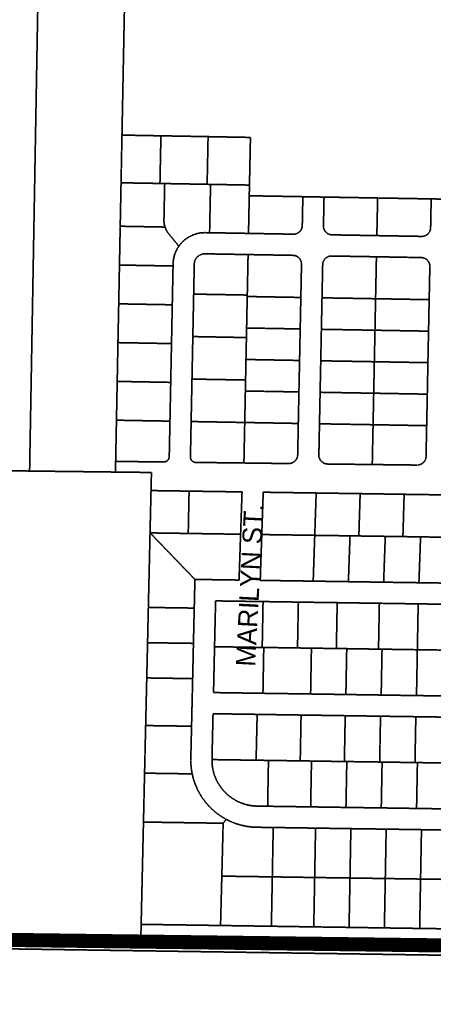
# Model space of a CAD drawing. Header units: feet. Extents: x 0 to 1411532, y 4 to 648360.
# Tile 9 of 69: x 1385879 to 1387050, y 443822 to 446613. Entities that reach past the tile are written whole.
import ezdxf
from ezdxf.enums import TextEntityAlignment as Align

# ---------------------------------------------------------------- set-up
doc = ezdxf.new("R2010")
doc.units = ezdxf.units.FT
doc.header["$MEASUREMENT"] = 0
doc.linetypes.add('DASHED2', pattern=[0.375, 0.25, -0.125])
doc.layers.add('MOT-PHASE 2', color=5, linetype='Continuous')
doc.layers.add('vanwert_121013_d_joined', color=247, linetype='DASHED2')
doc.styles.add('Slanted-Normal', font='font31.shx', dxfattribs={"height": 0.14})

msp = doc.modelspace()

# ---------------------------------------------------------------- linework, layer by layer
at = {"layer": 'MOT-PHASE 2', "color": 2, "const_width": 40}
msp.add_lwpolyline([(1384904, 444016.5), (1387276.3, 443986.3)], dxfattribs=at)
at = {"layer": 'vanwert_121013_d_joined'}
for points in [[(1385930.2, 446665.4), (1385907.3, 445363.8), (1385907.3, 445363.8), (1385906.8, 445333.8), (1385841.2, 445334.6), (1385841.7, 445364.6), (1385846, 445604.8), (1385850.7, 445874.7), (1385550.8, 445870), (1385370.8, 445867.1), (1384972.5, 445860.7), (1384964.7, 445860.6), (1384944.8, 445860.3), (1384945, 445869.8), (1384948, 446005.8), (1384948.8, 446040.8), (1384952.4, 446205.8), (1384953.4, 446250.5), (1384956, 446372.6), (1384958.4, 446479.3), (1384959.5, 446529.3), (1384960.6, 446579.3), (1384962.7, 446679.2)], [(1387104.2, 446104.2), (1387044.2, 446105.3), (1386892.5, 446107.9), (1386740.7, 446110.5), (1386680.7, 446111.6), (1386528.9, 446114.2), (1386529.5, 446144.5), (1386532.3, 446279.6), (1386412.3, 446281.8), (1386278.7, 446284.2), (1386278.7, 446284.2), (1386168.4, 446286.2), (1386175.7, 446661.9), (1386285.7, 446660.4), (1386460.9, 446657.3), (1386594.9, 446655), (1386956.1, 446644.3), (1387093.9, 446644.1)], [(1387116.7, 444315.5), (1387016.7, 444317), (1386916.7, 444318.5), (1386816.7, 444319.9), (1386716.7, 444321.4), (1386596.8, 444323.2), (1386550.6, 444323.8), (1386544.1, 444324), (1386537.6, 444324.5), (1386531.2, 444325.1), (1386524.8, 444326), (1386518.4, 444327.1), (1386512.1, 444328.4), (1386505.8, 444329.9), (1386499.6, 444331.6), (1386493.4, 444333.5), (1386487.3, 444335.7), (1386481.3, 444338), (1386475.3, 444340.6), (1386469.5, 444343.3), (1386463.7, 444346.3), (1386458.1, 444349.4), (1386452.6, 444352.7), (1386450.5, 444354.1), (1386447.2, 444356.2), (1386443.9, 444358.6), (1386442, 444359.9), (1386440.3, 444361.2), (1386436.8, 444363.7), (1386433.4, 444366.5), (1386431.8, 444367.8), (1386427, 444372), (1386422.2, 444376.3), (1386417.7, 444380.8), (1386416.3, 444382.3), (1386413.3, 444385.5), (1386410.2, 444388.9), (1386409, 444390.3), (1386404.9, 444395.2), (1386401, 444400.3), (1386397.2, 444405.5), (1386393.7, 444410.8), (1386390.3, 444416.3), (1386387.1, 444421.9), (1386384.1, 444427.5), (1386381.3, 444433.3), (1386378.6, 444439.2), (1386376.2, 444445.1), (1386374, 444451), (1386372.1, 444457), (1386370.3, 444463), (1386368.7, 444469.1), (1386367.3, 444475.2), (1386366.2, 444481.3), (1386365.2, 444487.4), (1386364.4, 444493.5), (1386363.9, 444499.7), (1386363.5, 444505.8), (1386363.4, 444512), (1386363.4, 444518.2), (1386364, 444545.3), (1386365.5, 444610.3), (1386366.3, 444645.3), (1386368.6, 444745.2), (1386370.8, 444845.2), (1386373.1, 444945.2), (1386375, 445026.5), (1386500, 445024.7), (1386504.4, 445154.6), (1386508.5, 445274.6), (1386358.5, 445276.8), (1386250.7, 445278.4), (1386251.2, 445299.7), (1386251.9, 445329.7), (1386150, 445330.9), (1386150.5, 445360.9), (1386287.1, 445359.7), (1386287.7, 445359.7), (1386288.2, 445359.7), (1386288.7, 445359.8), (1386289.2, 445359.8), (1386289.7, 445359.9), (1386290.2, 445360), (1386290.8, 445360.1), (1386291.3, 445360.2), (1386291.8, 445360.4), (1386292.3, 445360.5), (1386292.7, 445360.7), (1386293.2, 445360.9), (1386293.7, 445361.1), (1386294.2, 445361.4), (1386294.6, 445361.6), (1386295.1, 445361.9), (1386295.5, 445362.1), (1386295.9, 445362.4), (1386296.4, 445362.7), (1386296.8, 445363.1), (1386297.2, 445363.4), (1386297.5, 445363.7), (1386297.9, 445364.1), (1386298.3, 445364.5), (1386298.6, 445364.9), (1386299, 445365.3), (1386299.3, 445365.7), (1386299.6, 445366.1), (1386299.9, 445366.5), (1386300.1, 445367), (1386300.4, 445367.4), (1386300.6, 445367.9), (1386300.9, 445368.3), (1386301.1, 445368.8), (1386301.3, 445369.3), (1386301.5, 445369.8), (1386301.6, 445370.3), (1386301.8, 445370.8), (1386301.9, 445371.3), (1386302, 445371.8), (1386302.1, 445372.3), (1386302.2, 445372.8), (1386302.2, 445373.3), (1386302.3, 445373.9), (1386302.3, 445374.4), (1386304.3, 445475.2), (1386306.5, 445585.1), (1386308.7, 445695.1), (1386310.9, 445805.1), (1386313.1, 445915.1), (1386313.2, 445921.4), (1386313.3, 445924.6), (1386313.6, 445927.7), (1386313.9, 445930.8), (1386314.3, 445933.9), (1386314.9, 445937), (1386315.5, 445940.1), (1386316.3, 445943.1), (1386317.2, 445946.1), (1386318.2, 445949.1), (1386319.2, 445952), (1386320.4, 445954.9), (1386321.7, 445957.8), (1386323.1, 445960.6), (1386324.5, 445963.4), (1386326.1, 445966.1), (1386327.8, 445968.7), (1386329.5, 445971.3), (1386331.4, 445973.8), (1386333.3, 445976.3), (1386335.3, 445978.7), (1386337.4, 445981.1), (1386339.6, 445983.3), (1386341.9, 445985.5), (1386344.2, 445987.6), (1386346.6, 445989.6), (1386349.1, 445991.5), (1386351.6, 445993.4), (1386354.2, 445995.1), (1386356.9, 445996.8), (1386359.6, 445998.4), (1386362.4, 445999.8), (1386365.2, 446001.2), (1386368.1, 446002.5), (1386371, 446003.7), (1386373.9, 446004.7), (1386376.9, 446005.7), (1386379.9, 446006.6), (1386383, 446007.3), (1386386, 446008), (1386389.1, 446008.5), (1386392.2, 446009), (1386395.4, 446009.3), (1386398.5, 446009.5), (1386401.6, 446009.6), (1386404.8, 446009.6), (1386416.6, 446009.4), (1386526.8, 446007.5), (1386653.6, 446005.3), (1386654.5, 446005.3), (1386655.4, 446005.3), (1386656.3, 446005.4), (1386657.1, 446005.5), (1386658, 446005.6), (1386658.8, 446005.8), (1386659.7, 446005.9), (1386660.5, 446006.2), (1386661.4, 446006.4), (1386662.2, 446006.7), (1386663, 446007), (1386663.8, 446007.3), (1386664.6, 446007.6), (1386665.4, 446008), (1386666.2, 446008.4), (1386666.9, 446008.9), (1386667.7, 446009.3), (1386668.4, 446009.8), (1386669.1, 446010.3), (1386669.8, 446010.9), (1386670.5, 446011.4), (1386671.1, 446012), (1386671.7, 446012.6), (1386672.3, 446013.2), (1386672.9, 446013.9), (1386673.5, 446014.5), (1386674, 446015.2), (1386674.5, 446015.9), (1386675, 446016.7), (1386675.5, 446017.4), (1386675.9, 446018.1), (1386676.3, 446018.9), (1386676.7, 446019.7), (1386677.1, 446020.5), (1386677.4, 446021.3), (1386677.7, 446022.1), (1386678, 446022.9), (1386678.2, 446023.8), (1386678.4, 446024.6), (1386678.6, 446025.5), (1386678.8, 446026.3), (1386678.9, 446027.2), (1386679, 446028.1), (1386679, 446028.9), (1386679.1, 446029.8), (1386680.7, 446111.6), (1386740.7, 446110.5), (1386739.1, 446028.9), (1386739.1, 446028), (1386739.1, 446027.1), (1386739.1, 446026.3), (1386739.2, 446025.4), (1386739.4, 446024.5), (1386739.5, 446023.7), (1386739.7, 446022.8), (1386739.9, 446022), (1386740.1, 446021.1), (1386740.4, 446020.3), (1386740.7, 446019.5), (1386741, 446018.7), (1386741.4, 446017.9), (1386741.8, 446017.1), (1386742.2, 446016.3), (1386742.6, 446015.6), (1386743.1, 446014.8), (1386743.6, 446014.1), (1386744.1, 446013.4), (1386744.6, 446012.7), (1386745.2, 446012), (1386745.8, 446011.4), (1386746.4, 446010.7), (1386747, 446010.1), (1386747.6, 446009.5), (1386748.3, 446009), (1386749, 446008.4), (1386749.7, 446007.9), (1386750.4, 446007.4), (1386751.2, 446007), (1386751.9, 446006.5), (1386752.7, 446006.1), (1386753.5, 446005.7), (1386754.3, 446005.4), (1386755.1, 446005.1), (1386755.9, 446004.8), (1386756.7, 446004.5), (1386757.6, 446004.3), (1386758.4, 446004), (1386759.3, 446003.9), (1386760.1, 446003.7), (1386761, 446003.6), (1386761.9, 446003.5), (1386762.8, 446003.4), (1386763.6, 446003.4), (1386890.3, 446001.2), (1387017.2, 445999), (1387018, 445999), (1387018.9, 445999), (1387019.8, 445999.1), (1387020.6, 445999.2), (1387021.5, 445999.3), (1387022.4, 445999.5), (1387023.2, 445999.6), (1387024.1, 445999.8), (1387024.9, 446000.1), (1387025.7, 446000.4), (1387026.5, 446000.7), (1387027.4, 446001), (1387028.2, 446001.3), (1387028.9, 446001.7), (1387029.7, 446002.1), (1387030.5, 446002.6), (1387031.2, 446003), (1387031.9, 446003.5), (1387032.6, 446004), (1387033.3, 446004.6), (1387034, 446005.1), (1387034.6, 446005.7), (1387035.3, 446006.3), (1387035.9, 446006.9), (1387036.4, 446007.6), (1387037, 446008.2), (1387037.5, 446008.9), (1387038.1, 446009.6), (1387038.5, 446010.3), (1387039, 446011.1), (1387039.4, 446011.8), (1387039.9, 446012.6), (1387040.2, 446013.4), (1387040.6, 446014.2), (1387040.9, 446015), (1387041.2, 446015.8), (1387041.5, 446016.6), (1387041.7, 446017.5), (1387041.9, 446018.3), (1387042.1, 446019.2), (1387042.3, 446020), (1387042.4, 446020.9), (1387042.5, 446021.8), (1387042.6, 446022.6), (1387042.6, 446023.5), (1387044.2, 446105.3), (1387104.2, 446104.2)], [(1385841.2, 445334.6), (1385906.8, 445333.8), (1386150, 445330.9), (1386251.9, 445329.7), (1386251.9, 445329.7), (1386251.2, 445299.7), (1386250.7, 445278.4), (1386247.9, 445158.4), (1386243.1, 444947.1), (1386240.9, 444847.1), (1386238.6, 444747.2), (1386236.3, 444647.2), (1386235.5, 444612.2), (1386234, 444547.2), (1386232.4, 444477.2), (1386231.7, 444447.2), (1386229.3, 444338.6), (1386222.7, 444048.6), (1386222.1, 444023.6), (1386221.5, 443998.6), (1385230.6, 444012.1)], [(1387092.1, 445266), (1386967.6, 445267.8), (1386843, 445269.7), (1386718.5, 445271.5), (1386568.5, 445273.7), (1386564.4, 445153.7), (1386560, 445023.8), (1386710, 445021.6), (1386809.7, 445020.1), (1386909.5, 445018.6), (1387009.5, 445017.2), (1387109.5, 445015.7)], [(1387107.4, 444955.7), (1387007.4, 444957.2), (1386907.4, 444958.7), (1386897.4, 444958.8), (1386798, 444960.3), (1386778, 444960.6), (1386693, 444961.8), (1386668, 444962.2), (1386568, 444963.7), (1386558, 444963.8), (1386433.6, 444965.6), (1386430.6, 444835.7), (1386430.6, 444835.7), (1386427.7, 444705.7), (1386567.7, 444703.6), (1386702.7, 444701.7), (1386802.6, 444700.2), (1386902.6, 444698.7), (1387002.6, 444697.2), (1387102.6, 444695.8)], [(1387110.7, 444635.7), (1387000.7, 444637.3), (1386900.7, 444638.7), (1386800.7, 444640.2), (1386675.7, 444642), (1386551.3, 444643.9), (1386426.3, 444645.7), (1386423.4, 444516.8), (1386423.4, 444515.7), (1386423.4, 444511.2), (1386423.5, 444506.7), (1386423.9, 444502.1), (1386424.4, 444497.6), (1386425, 444493.1), (1386425.8, 444488.7), (1386426.8, 444484.2), (1386427.9, 444479.8), (1386429.1, 444475.5), (1386430.5, 444471.2), (1386432.1, 444466.9), (1386433.8, 444462.7), (1386435.7, 444458.6), (1386437.7, 444454.5), (1386439.8, 444450.5), (1386442.1, 444446.6), (1386444.5, 444442.7), (1386447.1, 444439), (1386447.9, 444437.8), (1386449.7, 444435.3), (1386452, 444432.4), (1386452.5, 444431.7), (1386455.5, 444428.3), (1386458.5, 444424.9), (1386461.7, 444421.6), (1386465, 444418.5), (1386466.3, 444417.3), (1386468.3, 444415.5), (1386470.3, 444413.8), (1386471.8, 444412.6), (1386475.4, 444409.8), (1386479.1, 444407.1), (1386480.5, 444406.2), (1386482.8, 444404.6), (1386484.5, 444403.6), (1386486.7, 444402.2), (1386490.6, 444399.9), (1386494.6, 444397.8), (1386498.7, 444395.9), (1386502.9, 444394), (1386507.1, 444392.3), (1386511.4, 444390.8), (1386515.7, 444389.4), (1386520, 444388.2), (1386524.5, 444387.1), (1386528.9, 444386.1), (1386533.4, 444385.4), (1386537.9, 444384.7), (1386542.4, 444384.3), (1386545.9, 444384), (1386546.9, 444384), (1386551.4, 444383.8), (1386581, 444383.4), (1386691, 444381.8), (1386702.8, 444381.6), (1386802.8, 444380.1), (1386902.8, 444378.7), (1387002.8, 444377.2), (1387102.8, 444375.7)], [(1387538.4, 443954.3), (1384903.5, 443993), (1384903.7, 443998.8), (1384904, 444016.5), (1385230.6, 444012.1), (1386221.5, 443998.6), (1386222.1, 444023.6), (1386222.7, 444048.6), (1386447.6, 444045.3), (1386591.6, 444043.2), (1386711.6, 444041.4), (1386811.6, 444040), (1386911.6, 444038.5), (1387011.6, 444037), (1387111.6, 444035.6)], [(1387493.4, 441332.1), (1386833.8, 441343.2), (1386834.3, 441368.2), (1386857.9, 442672), (1386692.9, 442674.8), (1386462, 442678.7), (1386206.6, 442683), (1384880.4, 442705.3), (1384903.5, 443993), (1387538.4, 443954.3)]]:
    msp.add_lwpolyline(points, dxfattribs=at)
for points in [[(1385907.3, 445363.8), (1385930.2, 446665.4), (1386175.7, 446661.9), (1386168.4, 446286.2), (1386165.8, 446151), (1386163.4, 446027.8), (1386161.3, 445917.8), (1386159.2, 445807.8), (1386157, 445697.8), (1386154.9, 445587.9), (1386152.8, 445477.9), (1386150.5, 445360.9), (1386150, 445330.9), (1385906.8, 445333.8), (1385907.3, 445363.8)], [(1386278.7, 446284.2), (1386276, 446149.1), (1386165.8, 446151), (1386168.4, 446286.2), (1386278.7, 446284.2)], [(1386412.3, 446281.8), (1386409.6, 446146.7), (1386289.4, 446148.8), (1386276, 446149.1), (1386278.7, 446284.2), (1386412.3, 446281.8)], [(1386529.5, 446144.5), (1386419.3, 446146.5), (1386409.6, 446146.7), (1386412.3, 446281.8), (1386532.3, 446279.6), (1386529.5, 446144.5)], [(1386290.3, 446025.5), (1386163.4, 446027.8), (1386165.8, 446151), (1386276, 446149.1), (1386289.4, 446148.8), (1386287.3, 446045.5), (1386287.3, 446043.5), (1386287.4, 446041.5), (1386287.5, 446039.4), (1386287.7, 446037.4), (1386288, 446035.4), (1386288.3, 446033.4), (1386288.3, 446033.2), (1386288.7, 446031.4), (1386289.1, 446029.5), (1386289.2, 446029.4), (1386289.7, 446027.4), (1386290.3, 446025.5)], [(1386329.5, 445971.3), (1386300.9, 446006.3), (1386299.6, 446007.9), (1386298.4, 446009.5), (1386297.3, 446011.2), (1386296.2, 446012.8), (1386295.2, 446014.6), (1386294.2, 446016.3), (1386293.3, 446018.1), (1386292.5, 446019.9), (1386291.7, 446021.8), (1386291, 446023.6), (1386290.3, 446025.5), (1386289.7, 446027.4), (1386289.2, 446029.4), (1386289.1, 446029.5), (1386288.7, 446031.4), (1386288.3, 446033.2), (1386288.3, 446033.4), (1386288, 446035.4), (1386287.7, 446037.4), (1386287.5, 446039.4), (1386287.4, 446041.5), (1386287.3, 446043.5), (1386287.3, 446045.5), (1386289.4, 446148.8), (1386409.6, 446146.7), (1386419.3, 446146.5), (1386416.6, 446009.4), (1386404.8, 446009.6), (1386401.6, 446009.6), (1386398.5, 446009.5), (1386395.4, 446009.3), (1386392.2, 446009), (1386389.1, 446008.5), (1386386, 446008), (1386383, 446007.3), (1386379.9, 446006.6), (1386376.9, 446005.7), (1386373.9, 446004.7), (1386371, 446003.7), (1386368.1, 446002.5), (1386365.2, 446001.2), (1386362.4, 445999.8), (1386359.6, 445998.4), (1386356.9, 445996.8), (1386354.2, 445995.1), (1386351.6, 445993.4), (1386349.1, 445991.5), (1386346.6, 445989.6), (1386344.2, 445987.6), (1386341.9, 445985.5), (1386339.6, 445983.3), (1386337.4, 445981.1), (1386335.3, 445978.7), (1386333.3, 445976.3), (1386331.4, 445973.8), (1386329.5, 445971.3)], [(1386416.6, 446009.4), (1386419.3, 446146.5), (1386529.5, 446144.5), (1386528.9, 446114.2), (1386526.8, 446007.5), (1386416.6, 446009.4)], [(1386528.9, 446114.2), (1386680.7, 446111.6), (1386679.1, 446029.8), (1386679, 446028.9), (1386679, 446028.1), (1386678.9, 446027.2), (1386678.8, 446026.3), (1386678.6, 446025.5), (1386678.4, 446024.6), (1386678.2, 446023.8), (1386678, 446022.9), (1386677.7, 446022.1), (1386677.4, 446021.3), (1386677.1, 446020.5), (1386676.7, 446019.7), (1386676.3, 446018.9), (1386675.9, 446018.1), (1386675.5, 446017.4), (1386675, 446016.7), (1386674.5, 446015.9), (1386674, 446015.2), (1386673.5, 446014.5), (1386672.9, 446013.9), (1386672.3, 446013.2), (1386671.7, 446012.6), (1386671.1, 446012), (1386670.5, 446011.4), (1386669.8, 446010.9), (1386669.1, 446010.3), (1386668.4, 446009.8), (1386667.7, 446009.3), (1386666.9, 446008.9), (1386666.2, 446008.4), (1386665.4, 446008), (1386664.6, 446007.6), (1386663.8, 446007.3), (1386663, 446007), (1386662.2, 446006.7), (1386661.4, 446006.4), (1386660.5, 446006.2), (1386659.7, 446005.9), (1386658.8, 446005.8), (1386658, 446005.6), (1386657.1, 446005.5), (1386656.3, 446005.4), (1386655.4, 446005.3), (1386654.5, 446005.3), (1386653.6, 446005.3), (1386526.8, 446007.5), (1386528.9, 446114.2)], [(1386890.3, 446001.2), (1386763.6, 446003.4), (1386762.8, 446003.4), (1386761.9, 446003.5), (1386761, 446003.6), (1386760.1, 446003.7), (1386759.3, 446003.9), (1386758.4, 446004), (1386757.6, 446004.3), (1386756.7, 446004.5), (1386755.9, 446004.8), (1386755.1, 446005.1), (1386754.3, 446005.4), (1386753.5, 446005.7), (1386752.7, 446006.1), (1386751.9, 446006.5), (1386751.2, 446007), (1386750.4, 446007.4), (1386749.7, 446007.9), (1386749, 446008.4), (1386748.3, 446009), (1386747.6, 446009.5), (1386747, 446010.1), (1386746.4, 446010.7), (1386745.8, 446011.4), (1386745.2, 446012), (1386744.6, 446012.7), (1386744.1, 446013.4), (1386743.6, 446014.1), (1386743.1, 446014.8), (1386742.6, 446015.6), (1386742.2, 446016.3), (1386741.8, 446017.1), (1386741.4, 446017.9), (1386741, 446018.7), (1386740.7, 446019.5), (1386740.4, 446020.3), (1386740.1, 446021.1), (1386739.9, 446022), (1386739.7, 446022.8), (1386739.5, 446023.7), (1386739.4, 446024.5), (1386739.2, 446025.4), (1386739.1, 446026.3), (1386739.1, 446027.1), (1386739.1, 446028), (1386739.1, 446028.9), (1386740.7, 446110.5), (1386892.5, 446107.9), (1386890.3, 446001.2)], [(1386892.5, 446107.9), (1387044.2, 446105.3), (1387042.6, 446023.5), (1387042.6, 446022.6), (1387042.5, 446021.8), (1387042.4, 446020.9), (1387042.3, 446020), (1387042.1, 446019.2), (1387041.9, 446018.3), (1387041.7, 446017.5), (1387041.5, 446016.6), (1387041.2, 446015.8), (1387040.9, 446015), (1387040.6, 446014.2), (1387040.2, 446013.4), (1387039.9, 446012.6), (1387039.4, 446011.8), (1387039, 446011.1), (1387038.5, 446010.3), (1387038.1, 446009.6), (1387037.5, 446008.9), (1387037, 446008.2), (1387036.4, 446007.6), (1387035.9, 446006.9), (1387035.3, 446006.3), (1387034.6, 446005.7), (1387034, 446005.1), (1387033.3, 446004.6), (1387032.6, 446004), (1387031.9, 446003.5), (1387031.2, 446003), (1387030.5, 446002.6), (1387029.7, 446002.1), (1387028.9, 446001.7), (1387028.2, 446001.3), (1387027.4, 446001), (1387026.5, 446000.7), (1387025.7, 446000.4), (1387024.9, 446000.1), (1387024.1, 445999.8), (1387023.2, 445999.6), (1387022.4, 445999.5), (1387021.5, 445999.3), (1387020.6, 445999.2), (1387019.8, 445999.1), (1387018.9, 445999), (1387018, 445999), (1387017.2, 445999), (1386890.3, 446001.2), (1386892.5, 446107.9)], [(1386290.3, 446025.5), (1386291, 446023.6), (1386291.7, 446021.8), (1386292.5, 446019.9), (1386293.3, 446018.1), (1386294.2, 446016.3), (1386295.2, 446014.6), (1386296.2, 446012.8), (1386297.3, 446011.2), (1386298.4, 446009.5), (1386299.6, 446007.9), (1386300.9, 446006.3), (1386329.5, 445971.3), (1386327.8, 445968.7), (1386326.1, 445966.1), (1386324.5, 445963.4), (1386323.1, 445960.6), (1386321.7, 445957.8), (1386320.4, 445954.9), (1386319.2, 445952), (1386318.2, 445949.1), (1386317.2, 445946.1), (1386316.3, 445943.1), (1386315.5, 445940.1), (1386314.9, 445937), (1386314.3, 445933.9), (1386313.9, 445930.8), (1386313.6, 445927.7), (1386313.3, 445924.6), (1386313.2, 445921.4), (1386313.1, 445915.1), (1386161.3, 445917.8), (1386163.4, 446027.8), (1386290.3, 446025.5)], [(1386525.6, 445947.5), (1386403.7, 445949.6), (1386402.7, 445949.6), (1386401.6, 445949.6), (1386400.6, 445949.5), (1386399.5, 445949.4), (1386398.5, 445949.3), (1386397.5, 445949.1), (1386396.4, 445948.9), (1386395.4, 445948.6), (1386394.4, 445948.3), (1386393.4, 445948), (1386392.4, 445947.7), (1386391.5, 445947.3), (1386390.5, 445946.8), (1386389.6, 445946.4), (1386388.7, 445945.9), (1386387.8, 445945.4), (1386386.9, 445944.8), (1386386, 445944.2), (1386385.2, 445943.6), (1386384.3, 445943), (1386383.5, 445942.3), (1386382.7, 445941.6), (1386382, 445940.9), (1386381.3, 445940.1), (1386380.6, 445939.4), (1386379.9, 445938.6), (1386379.3, 445937.7), (1386378.6, 445936.9), (1386378, 445936), (1386377.5, 445935.1), (1386377, 445934.2), (1386376.5, 445933.3), (1386376, 445932.4), (1386375.6, 445931.4), (1386375.2, 445930.4), (1386374.8, 445929.5), (1386374.5, 445928.5), (1386374.2, 445927.5), (1386374, 445926.5), (1386373.7, 445925.4), (1386373.6, 445924.4), (1386373.4, 445923.4), (1386373.3, 445922.3), (1386373.2, 445921.3), (1386373.2, 445920.2), (1386371.5, 445835.4), (1386369.1, 445715), (1386366.7, 445594.5), (1386364.3, 445474.1), (1386362.3, 445373.5), (1386362.3, 445373), (1386362.3, 445372.4), (1386362.3, 445371.9), (1386362.4, 445371.4), (1386362.4, 445370.9), (1386362.5, 445370.4), (1386362.6, 445369.9), (1386362.7, 445369.4), (1386362.9, 445368.9), (1386363, 445368.4), (1386363.2, 445367.9), (1386363.4, 445367.4), (1386363.6, 445367), (1386363.8, 445366.5), (1386364.1, 445366.1), (1386364.3, 445365.6), (1386364.6, 445365.2), (1386364.9, 445364.7), (1386365.2, 445364.3), (1386365.5, 445363.9), (1386365.8, 445363.5), (1386366.1, 445363.1), (1386366.5, 445362.7), (1386366.9, 445362.4), (1386367.2, 445362), (1386367.6, 445361.7), (1386368, 445361.4), (1386368.4, 445361.1), (1386368.9, 445360.8), (1386369.3, 445360.5), (1386369.7, 445360.2), (1386370.2, 445360), (1386370.6, 445359.7), (1386371.1, 445359.5), (1386371.6, 445359.3), (1386372, 445359.1), (1386372.5, 445358.9), (1386373, 445358.8), (1386373.5, 445358.6), (1386374, 445358.5), (1386374.5, 445358.4), (1386375, 445358.3), (1386375.5, 445358.3), (1386376.1, 445358.2), (1386376.6, 445358.2), (1386377.1, 445358.2), (1386513.8, 445356.6), (1386640.8, 445355), (1386641.6, 445355), (1386642.5, 445355.1), (1386643.4, 445355.1), (1386644.2, 445355.2), (1386645.1, 445355.4), (1386645.9, 445355.5), (1386646.8, 445355.7), (1386647.6, 445355.9), (1386648.5, 445356.2), (1386649.3, 445356.4), (1386650.1, 445356.7), (1386650.9, 445357.1), (1386651.7, 445357.4), (1386652.5, 445357.8), (1386653.2, 445358.2), (1386654, 445358.6), (1386654.7, 445359.1), (1386655.4, 445359.6), (1386656.1, 445360.1), (1386656.8, 445360.6), (1386657.5, 445361.2), (1386658.1, 445361.8), (1386658.8, 445362.4), (1386659.4, 445363), (1386659.9, 445363.7), (1386660.5, 445364.3), (1386661, 445365), (1386661.5, 445365.7), (1386662, 445366.4), (1386662.5, 445367.2), (1386662.9, 445367.9), (1386663.3, 445368.7), (1386663.7, 445369.5), (1386664.1, 445370.3), (1386664.4, 445371.1), (1386664.7, 445371.9), (1386664.7, 445371.9), (1386665, 445372.7), (1386665.2, 445373.5), (1386665.4, 445374.3), (1386665.4, 445374.4), (1386665.6, 445375.2), (1386665.7, 445376.1), (1386665.9, 445376.9), (1386665.9, 445377), (1386666, 445377.8), (1386666, 445378.7), (1386666.1, 445379.5), (1386667.8, 445468.7), (1386669.6, 445558), (1386671.4, 445647.3), (1386673.2, 445736.6), (1386675, 445825.9), (1386676.9, 445919.8), (1386676.9, 445920.7), (1386676.8, 445921.6), (1386676.8, 445922.4), (1386676.7, 445923.3), (1386676.6, 445924.2), (1386676.4, 445925), (1386676.2, 445925.9), (1386676, 445926.7), (1386675.8, 445927.6), (1386675.5, 445928.4), (1386675.2, 445929.2), (1386674.9, 445930.1), (1386674.6, 445930.9), (1386674.2, 445931.6), (1386673.8, 445932.4), (1386673.3, 445933.2), (1386672.9, 445933.9), (1386672.4, 445934.6), (1386671.9, 445935.3), (1386671.3, 445936), (1386670.8, 445936.7), (1386670.2, 445937.4), (1386669.6, 445938), (1386668.9, 445938.6), (1386668.3, 445939.2), (1386667.6, 445939.7), (1386666.9, 445940.3), (1386666.2, 445940.8), (1386665.5, 445941.3), (1386664.8, 445941.7), (1386664, 445942.2), (1386663.2, 445942.6), (1386662.5, 445943), (1386661.7, 445943.3), (1386660.8, 445943.7), (1386660, 445944), (1386659.2, 445944.2), (1386658.4, 445944.5), (1386657.5, 445944.7), (1386656.6, 445944.9), (1386655.8, 445945), (1386654.9, 445945.1), (1386654.1, 445945.2), (1386653.2, 445945.3), (1386652.3, 445945.3), (1386525.6, 445947.5)], [(1386403.7, 445949.6), (1386525.6, 445947.5), (1386523.3, 445832.7), (1386371.5, 445835.4), (1386373.2, 445920.2), (1386373.2, 445921.3), (1386373.3, 445922.3), (1386373.4, 445923.4), (1386373.6, 445924.4), (1386373.7, 445925.4), (1386374, 445926.5), (1386374.2, 445927.5), (1386374.5, 445928.5), (1386374.8, 445929.5), (1386375.2, 445930.4), (1386375.6, 445931.4), (1386376, 445932.4), (1386376.5, 445933.3), (1386377, 445934.2), (1386377.5, 445935.1), (1386378, 445936), (1386378.6, 445936.9), (1386379.3, 445937.7), (1386379.9, 445938.6), (1386380.6, 445939.4), (1386381.3, 445940.1), (1386382, 445940.9), (1386382.7, 445941.6), (1386383.5, 445942.3), (1386384.3, 445943), (1386385.2, 445943.6), (1386386, 445944.2), (1386386.9, 445944.8), (1386387.8, 445945.4), (1386388.7, 445945.9), (1386389.6, 445946.4), (1386390.5, 445946.8), (1386391.5, 445947.3), (1386392.4, 445947.7), (1386393.4, 445948), (1386394.4, 445948.3), (1386395.4, 445948.6), (1386396.4, 445948.9), (1386397.5, 445949.1), (1386398.5, 445949.3), (1386399.5, 445949.4), (1386400.6, 445949.5), (1386401.6, 445949.6), (1386402.7, 445949.6), (1386403.7, 445949.6)], [(1386675, 445825.9), (1386523.2, 445828.6), (1386523.3, 445832.7), (1386525.6, 445947.5), (1386652.3, 445945.3), (1386653.2, 445945.3), (1386654.1, 445945.2), (1386654.9, 445945.1), (1386655.8, 445945), (1386656.6, 445944.9), (1386657.5, 445944.7), (1386658.4, 445944.5), (1386659.2, 445944.2), (1386660, 445944), (1386660.8, 445943.7), (1386661.7, 445943.3), (1386662.5, 445943), (1386663.2, 445942.6), (1386664, 445942.2), (1386664.8, 445941.7), (1386665.5, 445941.3), (1386666.2, 445940.8), (1386666.9, 445940.3), (1386667.6, 445939.7), (1386668.3, 445939.2), (1386668.9, 445938.6), (1386669.6, 445938), (1386670.2, 445937.4), (1386670.8, 445936.7), (1386671.3, 445936), (1386671.9, 445935.3), (1386672.4, 445934.6), (1386672.9, 445933.9), (1386673.3, 445933.2), (1386673.8, 445932.4), (1386674.2, 445931.6), (1386674.6, 445930.9), (1386674.9, 445930.1), (1386675.2, 445929.2), (1386675.5, 445928.4), (1386675.8, 445927.6), (1386676, 445926.7), (1386676.2, 445925.9), (1386676.4, 445925), (1386676.6, 445924.2), (1386676.7, 445923.3), (1386676.8, 445922.4), (1386676.8, 445921.6), (1386676.9, 445920.7), (1386676.9, 445919.8), (1386675, 445825.9)], [(1386726.1, 445379.2), (1386726.1, 445378.4), (1386726.1, 445377.5), (1386726.1, 445376.7), (1386726.2, 445375.8), (1386726.3, 445375), (1386726.5, 445374.1), (1386726.7, 445373.3), (1386726.9, 445372.4), (1386727.1, 445371.6), (1386727.4, 445370.8), (1386727.6, 445370), (1386728, 445369.2), (1386728.3, 445368.4), (1386728.7, 445367.6), (1386729.1, 445366.9), (1386729.5, 445366.1), (1386729.9, 445365.4), (1386730.4, 445364.7), (1386730.9, 445364), (1386731.4, 445363.3), (1386731.9, 445362.6), (1386732.5, 445362), (1386733.1, 445361.3), (1386733.7, 445360.7), (1386734.3, 445360.2), (1386735, 445359.6), (1386735.6, 445359), (1386736.3, 445358.5), (1386737, 445358), (1386737.8, 445357.6), (1386738.5, 445357.1), (1386739.2, 445356.7), (1386740, 445356.3), (1386740.8, 445355.9), (1386741.6, 445355.6), (1386742.4, 445355.3), (1386743.2, 445355), (1386744, 445354.8), (1386744.8, 445354.5), (1386745.7, 445354.3), (1386746.5, 445354.2), (1386747.3, 445354), (1386748.2, 445353.9), (1386749, 445353.8), (1386749.9, 445353.8), (1386750.8, 445353.7), (1386877.3, 445352.2), (1387004.3, 445350.7), (1387005.2, 445350.7), (1387006.1, 445350.8), (1387006.9, 445350.8), (1387007.8, 445350.9), (1387008.7, 445351), (1387009.5, 445351.2), (1387010.4, 445351.4), (1387011.2, 445351.6), (1387012, 445351.8), (1387012.9, 445352.1), (1387013.7, 445352.4), (1387014.5, 445352.7), (1387015.3, 445353.1), (1387016, 445353.5), (1387016.8, 445353.9), (1387017.6, 445354.3), (1387018.3, 445354.8), (1387019, 445355.3), (1387019.7, 445355.8), (1387020.4, 445356.3), (1387021.1, 445356.9), (1387021.7, 445357.5), (1387022.3, 445358.1), (1387022.9, 445358.7), (1387023.5, 445359.3), (1387024.1, 445360), (1387024.6, 445360.7), (1387025.1, 445361.4), (1387025.6, 445362.1), (1387026.1, 445362.9), (1387026.5, 445363.6), (1387026.9, 445364.4), (1387027.3, 445365.1), (1387027.6, 445365.9), (1387028, 445366.7), (1387028.3, 445367.6), (1387028.5, 445368.4), (1387028.8, 445369.2), (1387029, 445370.1), (1387029.2, 445370.9), (1387029.3, 445371.8), (1387029.4, 445372.6), (1387029.5, 445373.5), (1387029.6, 445374.4), (1387029.6, 445375.2), (1387031.4, 445462.4), (1387033.2, 445551.7), (1387034.9, 445641), (1387036.7, 445730.3), (1387038.5, 445819.6), (1387040.4, 445913.5), (1387040.4, 445914.4), (1387040.4, 445915.3), (1387040.3, 445916.1), (1387040.2, 445917), (1387040.1, 445917.9), (1387040, 445918.7), (1387039.8, 445919.6), (1387039.6, 445920.4), (1387039.3, 445921.3), (1387039.1, 445922.1), (1387038.8, 445922.9), (1387038.4, 445923.7), (1387038.1, 445924.5), (1387037.7, 445925.3), (1387037.3, 445926.1), (1387036.9, 445926.9), (1387036.4, 445927.6), (1387035.9, 445928.3), (1387035.4, 445929), (1387034.9, 445929.7), (1387034.3, 445930.4), (1387033.7, 445931), (1387033.1, 445931.7), (1387032.5, 445932.3), (1387031.8, 445932.9), (1387031.2, 445933.4), (1387030.5, 445934), (1387029.8, 445934.5), (1387029, 445935), (1387028.3, 445935.4), (1387027.5, 445935.9), (1387026.8, 445936.3), (1387026, 445936.7), (1387025.2, 445937), (1387024.4, 445937.4), (1387023.6, 445937.7), (1387022.7, 445937.9), (1387021.9, 445938.2), (1387021, 445938.4), (1387020.2, 445938.6), (1387019.3, 445938.7), (1387018.4, 445938.8), (1387017.6, 445938.9), (1387016.7, 445939), (1387015.8, 445939), (1386889.1, 445941.2), (1386762.3, 445943.4), (1386761.4, 445943.4), (1386760.6, 445943.4), (1386759.7, 445943.3), (1386758.8, 445943.2), (1386758, 445943.1), (1386757.1, 445943), (1386756.2, 445942.8), (1386755.4, 445942.6), (1386754.6, 445942.3), (1386753.7, 445942.1), (1386752.9, 445941.8), (1386752.1, 445941.4), (1386751.3, 445941.1), (1386750.5, 445940.7), (1386749.8, 445940.3), (1386749, 445939.9), (1386748.3, 445939.4), (1386747.5, 445938.9), (1386746.8, 445938.4), (1386746.1, 445937.9), (1386745.5, 445937.3), (1386744.8, 445936.7), (1386744.2, 445936.1), (1386743.6, 445935.5), (1386743, 445934.8), (1386742.5, 445934.2), (1386741.9, 445933.5), (1386741.4, 445932.8), (1386740.9, 445932.1), (1386740.5, 445931.3), (1386740, 445930.6), (1386739.6, 445929.8), (1386739.2, 445929), (1386738.9, 445928.2), (1386738.5, 445927.4), (1386738.2, 445926.6), (1386738, 445925.8), (1386737.7, 445924.9), (1386737.5, 445924.1), (1386737.3, 445923.2), (1386737.2, 445922.4), (1386737.1, 445921.5), (1386737, 445920.7), (1386736.9, 445919.8), (1386736.9, 445918.9), (1386735, 445824.9), (1386733.2, 445735.6), (1386731.4, 445646.3), (1386729.6, 445557), (1386727.8, 445467.7), (1386726.1, 445379.2)], [(1386886.7, 445822.3), (1386735, 445824.9), (1386736.9, 445918.9), (1386736.9, 445919.8), (1386737, 445920.7), (1386737.1, 445921.5), (1386737.2, 445922.4), (1386737.3, 445923.2), (1386737.5, 445924.1), (1386737.7, 445924.9), (1386738, 445925.8), (1386738.2, 445926.6), (1386738.5, 445927.4), (1386738.9, 445928.2), (1386739.2, 445929), (1386739.6, 445929.8), (1386740, 445930.6), (1386740.5, 445931.3), (1386740.9, 445932.1), (1386741.4, 445932.8), (1386741.9, 445933.5), (1386742.5, 445934.2), (1386743, 445934.8), (1386743.6, 445935.5), (1386744.2, 445936.1), (1386744.8, 445936.7), (1386745.5, 445937.3), (1386746.1, 445937.9), (1386746.8, 445938.4), (1386747.5, 445938.9), (1386748.3, 445939.4), (1386749, 445939.9), (1386749.8, 445940.3), (1386750.5, 445940.7), (1386751.3, 445941.1), (1386752.1, 445941.4), (1386752.9, 445941.8), (1386753.7, 445942.1), (1386754.6, 445942.3), (1386755.4, 445942.6), (1386756.2, 445942.8), (1386757.1, 445943), (1386758, 445943.1), (1386758.8, 445943.2), (1386759.7, 445943.3), (1386760.6, 445943.4), (1386761.4, 445943.4), (1386762.3, 445943.4), (1386889.1, 445941.2), (1386886.7, 445822.3)], [(1386886.7, 445822.3), (1386889.1, 445941.2), (1387015.8, 445939), (1387016.7, 445939), (1387017.6, 445938.9), (1387018.4, 445938.8), (1387019.3, 445938.7), (1387020.2, 445938.6), (1387021, 445938.4), (1387021.9, 445938.2), (1387022.7, 445937.9), (1387023.6, 445937.7), (1387024.4, 445937.4), (1387025.2, 445937), (1387026, 445936.7), (1387026.8, 445936.3), (1387027.5, 445935.9), (1387028.3, 445935.4), (1387029, 445935), (1387029.8, 445934.5), (1387030.5, 445934), (1387031.2, 445933.4), (1387031.8, 445932.9), (1387032.5, 445932.3), (1387033.1, 445931.7), (1387033.7, 445931), (1387034.3, 445930.4), (1387034.9, 445929.7), (1387035.4, 445929), (1387035.9, 445928.3), (1387036.4, 445927.6), (1387036.9, 445926.9), (1387037.3, 445926.1), (1387037.7, 445925.3), (1387038.1, 445924.5), (1387038.4, 445923.7), (1387038.8, 445922.9), (1387039.1, 445922.1), (1387039.3, 445921.3), (1387039.6, 445920.4), (1387039.8, 445919.6), (1387040, 445918.7), (1387040.1, 445917.9), (1387040.2, 445917), (1387040.3, 445916.1), (1387040.4, 445915.3), (1387040.4, 445914.4), (1387040.4, 445913.5), (1387038.5, 445819.6), (1386886.7, 445822.3)], [(1386313.1, 445915.1), (1386310.9, 445805.1), (1386159.2, 445807.8), (1386161.3, 445917.8), (1386313.1, 445915.1)], [(1386369.1, 445715), (1386371.5, 445835.4), (1386523.3, 445832.7), (1386523.2, 445828.6), (1386521.4, 445739.3), (1386520.9, 445712.2), (1386369.1, 445715)], [(1386310.9, 445805.1), (1386308.7, 445695.1), (1386157, 445697.8), (1386159.2, 445807.8), (1386310.9, 445805.1)], [(1386523.2, 445828.6), (1386675, 445825.9), (1386673.2, 445736.6), (1386521.4, 445739.3), (1386523.2, 445828.6)], [(1386735, 445824.9), (1386886.7, 445822.3), (1386885, 445733), (1386733.2, 445735.6), (1386735, 445824.9)], [(1387036.7, 445730.3), (1386885, 445733), (1386886.7, 445822.3), (1387038.5, 445819.6), (1387036.7, 445730.3)], [(1386521.4, 445739.3), (1386673.2, 445736.6), (1386671.4, 445647.3), (1386519.6, 445650), (1386520.9, 445712.2), (1386521.4, 445739.3)], [(1386733.2, 445735.6), (1386885, 445733), (1386883.2, 445643.7), (1386731.4, 445646.3), (1386733.2, 445735.6)], [(1387034.9, 445641), (1386883.2, 445643.7), (1386885, 445733), (1387036.7, 445730.3), (1387034.9, 445641)], [(1386308.7, 445695.1), (1386306.5, 445585.1), (1386154.9, 445587.9), (1386157, 445697.8), (1386308.7, 445695.1)], [(1386366.7, 445594.5), (1386369.1, 445715), (1386520.9, 445712.2), (1386519.6, 445650), (1386518.5, 445591.8), (1386366.7, 445594.5)], [(1386519.6, 445650), (1386671.4, 445647.3), (1386669.6, 445558), (1386517.9, 445560.7), (1386518.5, 445591.8), (1386519.6, 445650)], [(1386731.4, 445646.3), (1386883.2, 445643.7), (1386881.4, 445554.4), (1386729.6, 445557), (1386731.4, 445646.3)], [(1387033.2, 445551.7), (1386881.4, 445554.4), (1386883.2, 445643.7), (1387034.9, 445641), (1387033.2, 445551.7)], [(1386306.5, 445585.1), (1386304.3, 445475.2), (1386152.8, 445477.9), (1386154.9, 445587.9), (1386306.5, 445585.1)], [(1386364.3, 445474.1), (1386366.7, 445594.5), (1386518.5, 445591.8), (1386517.9, 445560.7), (1386516.1, 445471.4), (1386364.3, 445474.1)], [(1386517.9, 445560.7), (1386669.6, 445558), (1386667.8, 445468.7), (1386516.1, 445471.4), (1386517.9, 445560.7)], [(1386729.6, 445557), (1386881.4, 445554.4), (1386879.6, 445465.1), (1386727.8, 445467.7), (1386729.6, 445557)], [(1387031.4, 445462.4), (1386879.6, 445465.1), (1386881.4, 445554.4), (1387033.2, 445551.7), (1387031.4, 445462.4)], [(1386304.3, 445475.2), (1386302.3, 445374.4), (1386302.3, 445373.9), (1386302.2, 445373.3), (1386302.2, 445372.8), (1386302.1, 445372.3), (1386302, 445371.8), (1386301.9, 445371.3), (1386301.8, 445370.8), (1386301.6, 445370.3), (1386301.5, 445369.8), (1386301.3, 445369.3), (1386301.1, 445368.8), (1386300.9, 445368.3), (1386300.6, 445367.9), (1386300.4, 445367.4), (1386300.1, 445367), (1386299.9, 445366.5), (1386299.6, 445366.1), (1386299.3, 445365.7), (1386299, 445365.3), (1386298.6, 445364.9), (1386298.3, 445364.5), (1386297.9, 445364.1), (1386297.5, 445363.7), (1386297.2, 445363.4), (1386296.8, 445363.1), (1386296.4, 445362.7), (1386295.9, 445362.4), (1386295.5, 445362.1), (1386295.1, 445361.9), (1386294.6, 445361.6), (1386294.2, 445361.4), (1386293.7, 445361.1), (1386293.2, 445360.9), (1386292.7, 445360.7), (1386292.3, 445360.5), (1386291.8, 445360.4), (1386291.3, 445360.2), (1386290.8, 445360.1), (1386290.2, 445360), (1386289.7, 445359.9), (1386289.2, 445359.8), (1386288.7, 445359.8), (1386288.2, 445359.7), (1386287.7, 445359.7), (1386287.1, 445359.7), (1386150.5, 445360.9), (1386152.8, 445477.9), (1386304.3, 445475.2)], [(1386364.3, 445474.1), (1386516.1, 445471.4), (1386513.8, 445356.6), (1386377.1, 445358.2), (1386376.6, 445358.2), (1386376.1, 445358.2), (1386375.5, 445358.3), (1386375, 445358.3), (1386374.5, 445358.4), (1386374, 445358.5), (1386373.5, 445358.6), (1386373, 445358.8), (1386372.5, 445358.9), (1386372, 445359.1), (1386371.6, 445359.3), (1386371.1, 445359.5), (1386370.6, 445359.7), (1386370.2, 445360), (1386369.7, 445360.2), (1386369.3, 445360.5), (1386368.9, 445360.8), (1386368.4, 445361.1), (1386368, 445361.4), (1386367.6, 445361.7), (1386367.2, 445362), (1386366.9, 445362.4), (1386366.5, 445362.7), (1386366.1, 445363.1), (1386365.8, 445363.5), (1386365.5, 445363.9), (1386365.2, 445364.3), (1386364.9, 445364.7), (1386364.6, 445365.2), (1386364.3, 445365.6), (1386364.1, 445366.1), (1386363.8, 445366.5), (1386363.6, 445367), (1386363.4, 445367.4), (1386363.2, 445367.9), (1386363, 445368.4), (1386362.9, 445368.9), (1386362.7, 445369.4), (1386362.6, 445369.9), (1386362.5, 445370.4), (1386362.4, 445370.9), (1386362.4, 445371.4), (1386362.3, 445371.9), (1386362.3, 445372.4), (1386362.3, 445373), (1386362.3, 445373.5), (1386364.3, 445474.1)], [(1386516.1, 445471.4), (1386667.8, 445468.7), (1386666.1, 445379.5), (1386666, 445378.7), (1386666, 445377.8), (1386665.9, 445377), (1386665.9, 445376.9), (1386665.7, 445376.1), (1386665.6, 445375.2), (1386665.4, 445374.4), (1386665.4, 445374.3), (1386665.2, 445373.5), (1386665, 445372.7), (1386664.7, 445371.9), (1386664.7, 445371.9), (1386664.4, 445371.1), (1386664.1, 445370.3), (1386663.7, 445369.5), (1386663.3, 445368.7), (1386662.9, 445367.9), (1386662.5, 445367.2), (1386662, 445366.4), (1386661.5, 445365.7), (1386661, 445365), (1386660.5, 445364.3), (1386659.9, 445363.7), (1386659.4, 445363), (1386658.8, 445362.4), (1386658.1, 445361.8), (1386657.5, 445361.2), (1386656.8, 445360.6), (1386656.1, 445360.1), (1386655.4, 445359.6), (1386654.7, 445359.1), (1386654, 445358.6), (1386653.2, 445358.2), (1386652.5, 445357.8), (1386651.7, 445357.4), (1386650.9, 445357.1), (1386650.1, 445356.7), (1386649.3, 445356.4), (1386648.5, 445356.2), (1386647.6, 445355.9), (1386646.8, 445355.7), (1386645.9, 445355.5), (1386645.1, 445355.4), (1386644.2, 445355.2), (1386643.4, 445355.1), (1386642.5, 445355.1), (1386641.6, 445355), (1386640.8, 445355), (1386513.8, 445356.6), (1386516.1, 445471.4)], [(1386727.8, 445467.7), (1386879.6, 445465.1), (1386877.3, 445352.2), (1386750.8, 445353.7), (1386749.9, 445353.8), (1386749, 445353.8), (1386748.2, 445353.9), (1386747.3, 445354), (1386746.5, 445354.2), (1386745.7, 445354.3), (1386744.8, 445354.5), (1386744, 445354.8), (1386743.2, 445355), (1386742.4, 445355.3), (1386741.6, 445355.6), (1386740.8, 445355.9), (1386740, 445356.3), (1386739.2, 445356.7), (1386738.5, 445357.1), (1386737.8, 445357.6), (1386737, 445358), (1386736.3, 445358.5), (1386735.6, 445359), (1386735, 445359.6), (1386734.3, 445360.2), (1386733.7, 445360.7), (1386733.1, 445361.3), (1386732.5, 445362), (1386731.9, 445362.6), (1386731.4, 445363.3), (1386730.9, 445364), (1386730.4, 445364.7), (1386729.9, 445365.4), (1386729.5, 445366.1), (1386729.1, 445366.9), (1386728.7, 445367.6), (1386728.3, 445368.4), (1386728, 445369.2), (1386727.6, 445370), (1386727.4, 445370.8), (1386727.1, 445371.6), (1386726.9, 445372.4), (1386726.7, 445373.3), (1386726.5, 445374.1), (1386726.3, 445375), (1386726.2, 445375.8), (1386726.1, 445376.7), (1386726.1, 445377.5), (1386726.1, 445378.4), (1386726.1, 445379.2), (1386727.8, 445467.7)], [(1386879.6, 445465.1), (1387031.4, 445462.4), (1387029.6, 445375.2), (1387029.6, 445374.4), (1387029.5, 445373.5), (1387029.4, 445372.6), (1387029.3, 445371.8), (1387029.2, 445370.9), (1387029, 445370.1), (1387028.8, 445369.2), (1387028.5, 445368.4), (1387028.3, 445367.6), (1387028, 445366.7), (1387027.6, 445365.9), (1387027.3, 445365.1), (1387026.9, 445364.4), (1387026.5, 445363.6), (1387026.1, 445362.9), (1387025.6, 445362.1), (1387025.1, 445361.4), (1387024.6, 445360.7), (1387024.1, 445360), (1387023.5, 445359.3), (1387022.9, 445358.7), (1387022.3, 445358.1), (1387021.7, 445357.5), (1387021.1, 445356.9), (1387020.4, 445356.3), (1387019.7, 445355.8), (1387019, 445355.3), (1387018.3, 445354.8), (1387017.6, 445354.3), (1387016.8, 445353.9), (1387016, 445353.5), (1387015.3, 445353.1), (1387014.5, 445352.7), (1387013.7, 445352.4), (1387012.9, 445352.1), (1387012, 445351.8), (1387011.2, 445351.6), (1387010.4, 445351.4), (1387009.5, 445351.2), (1387008.7, 445351), (1387007.8, 445350.9), (1387006.9, 445350.8), (1387006.1, 445350.8), (1387005.2, 445350.7), (1387004.3, 445350.7), (1386877.3, 445352.2), (1386879.6, 445465.1)], [(1386250.7, 445278.4), (1386358.5, 445276.8), (1386356.1, 445156.8), (1386247.9, 445158.4), (1386250.7, 445278.4)], [(1386358.5, 445276.8), (1386508.5, 445274.6), (1386504.4, 445154.6), (1386356.1, 445156.8), (1386358.5, 445276.8)], [(1386568.5, 445273.7), (1386718.5, 445271.5), (1386714.4, 445151.5), (1386564.4, 445153.7), (1386568.5, 445273.7)], [(1386718.5, 445271.5), (1386843, 445269.7), (1386839.3, 445149.7), (1386814.3, 445150.1), (1386714.4, 445151.5), (1386718.5, 445271.5)], [(1386843, 445269.7), (1386967.6, 445267.8), (1386964.1, 445147.9), (1386914.2, 445148.6), (1386839.3, 445149.7), (1386843, 445269.7)], [(1386967.6, 445267.8), (1387092.1, 445266), (1387089, 445146), (1387014.1, 445147.1), (1386964.1, 445147.9), (1386967.6, 445267.8)], [(1386373.1, 444945.2), (1386243.1, 444947.1), (1386247.9, 445158.4), (1386375, 445026.5), (1386373.1, 444945.2)], [(1386504.4, 445154.6), (1386500, 445024.7), (1386375, 445026.5), (1386247.9, 445158.4), (1386356.1, 445156.8), (1386504.4, 445154.6)], [(1386710, 445021.6), (1386560, 445023.8), (1386564.4, 445153.7), (1386714.4, 445151.5), (1386710, 445021.6)], [(1386710, 445021.6), (1386714.4, 445151.5), (1386814.3, 445150.1), (1386809.7, 445020.1), (1386710, 445021.6)], [(1386809.7, 445020.1), (1386814.3, 445150.1), (1386839.3, 445149.7), (1386914.2, 445148.6), (1386909.5, 445018.6), (1386809.7, 445020.1)], [(1387014.1, 445147.1), (1387009.5, 445017.2), (1386909.5, 445018.6), (1386914.2, 445148.6), (1386964.1, 445147.9), (1387014.1, 445147.1)], [(1387114, 445145.7), (1387109.5, 445015.7), (1387009.5, 445017.2), (1387014.1, 445147.1), (1387089, 445146), (1387114, 445145.7)], [(1386430.6, 444835.7), (1386433.6, 444965.6), (1386558, 444963.8), (1386568, 444963.7), (1386565.6, 444833.7), (1386555.6, 444833.8), (1386430.6, 444835.7)], [(1386665.6, 444832.2), (1386570, 444833.6), (1386565.6, 444833.7), (1386568, 444963.7), (1386668, 444962.2), (1386665.6, 444832.2)], [(1386243.1, 444947.1), (1386373.1, 444945.2), (1386370.8, 444845.2), (1386240.9, 444847.1), (1386243.1, 444947.1)], [(1386775.6, 444830.6), (1386705, 444831.6), (1386690.6, 444831.8), (1386665.6, 444832.2), (1386668, 444962.2), (1386693, 444961.8), (1386778, 444960.6), (1386775.6, 444830.6)], [(1386895, 444828.8), (1386805, 444830.2), (1386795.6, 444830.3), (1386775.6, 444830.6), (1386778, 444960.6), (1386798, 444960.3), (1386897.4, 444958.8), (1386895, 444828.8)], [(1387005, 444827.2), (1386905, 444828.7), (1386895, 444828.8), (1386897.4, 444958.8), (1386907.4, 444958.7), (1387007.4, 444957.2), (1387005, 444827.2)], [(1387005, 444827.2), (1387007.4, 444957.2), (1387107.4, 444955.7), (1387105, 444825.8), (1387005, 444827.2)], [(1386240.9, 444847.1), (1386370.8, 444845.2), (1386368.6, 444745.2), (1386238.6, 444747.2), (1386240.9, 444847.1)], [(1386570, 444833.6), (1386567.7, 444703.6), (1386427.7, 444705.7), (1386430.6, 444835.7), (1386555.6, 444833.8), (1386565.6, 444833.7), (1386570, 444833.6)], [(1386570, 444833.6), (1386665.6, 444832.2), (1386690.6, 444831.8), (1386705, 444831.6), (1386702.7, 444701.7), (1386567.7, 444703.6), (1386570, 444833.6)], [(1386705, 444831.6), (1386775.6, 444830.6), (1386795.6, 444830.3), (1386805, 444830.2), (1386802.6, 444700.2), (1386702.7, 444701.7), (1386705, 444831.6)], [(1386905, 444828.7), (1386902.6, 444698.7), (1386802.6, 444700.2), (1386805, 444830.2), (1386895, 444828.8), (1386905, 444828.7)], [(1386905, 444828.7), (1387005, 444827.2), (1387002.6, 444697.2), (1386902.6, 444698.7), (1386905, 444828.7)], [(1387005, 444827.2), (1387105, 444825.8), (1387102.6, 444695.8), (1387002.6, 444697.2), (1387005, 444827.2)], [(1386238.6, 444747.2), (1386368.6, 444745.2), (1386366.3, 444645.3), (1386365.5, 444610.3), (1386235.5, 444612.2), (1386236.3, 444647.2), (1386238.6, 444747.2)], [(1386423.4, 444515.7), (1386423.4, 444516.8), (1386426.3, 444645.7), (1386551.3, 444643.9), (1386548.3, 444513.9), (1386423.4, 444515.7)], [(1386551.3, 444643.9), (1386675.7, 444642), (1386673.3, 444512.1), (1386583.3, 444513.4), (1386548.3, 444513.9), (1386551.3, 444643.9)], [(1386675.7, 444642), (1386800.7, 444640.2), (1386798.3, 444510.2), (1386705.2, 444511.6), (1386693.3, 444511.8), (1386673.3, 444512.1), (1386675.7, 444642)], [(1386800.7, 444640.2), (1386900.7, 444638.7), (1386898.3, 444508.8), (1386805.2, 444510.1), (1386798.3, 444510.2), (1386800.7, 444640.2)], [(1386900.7, 444638.7), (1387000.7, 444637.3), (1386998.3, 444507.3), (1386905.2, 444508.7), (1386898.3, 444508.8), (1386900.7, 444638.7)], [(1387000.7, 444637.3), (1387110.7, 444635.7), (1387108.3, 444505.7), (1387105.2, 444505.7), (1387005.2, 444507.2), (1386998.3, 444507.3), (1387000.7, 444637.3)], [(1386235.5, 444612.2), (1386365.5, 444610.3), (1386364, 444545.3), (1386363.4, 444518.2), (1386363.4, 444512), (1386363.5, 444505.8), (1386363.9, 444499.7), (1386364.4, 444493.5), (1386365.2, 444487.4), (1386366.2, 444481.3), (1386367.3, 444475.2), (1386232.4, 444477.2), (1386234, 444547.2), (1386235.5, 444612.2)], [(1386548.3, 444513.9), (1386583.3, 444513.4), (1386581, 444383.4), (1386551.4, 444383.8), (1386546.9, 444384), (1386545.9, 444384), (1386542.4, 444384.3), (1386537.9, 444384.7), (1386533.4, 444385.4), (1386528.9, 444386.1), (1386524.5, 444387.1), (1386520, 444388.2), (1386515.7, 444389.4), (1386511.4, 444390.8), (1386507.1, 444392.3), (1386502.9, 444394), (1386498.7, 444395.9), (1386494.6, 444397.8), (1386490.6, 444399.9), (1386486.7, 444402.2), (1386484.5, 444403.6), (1386482.8, 444404.6), (1386480.5, 444406.2), (1386479.1, 444407.1), (1386475.4, 444409.8), (1386471.8, 444412.6), (1386470.3, 444413.8), (1386468.3, 444415.5), (1386466.3, 444417.3), (1386465, 444418.5), (1386461.7, 444421.6), (1386458.5, 444424.9), (1386455.5, 444428.3), (1386452.5, 444431.7), (1386452, 444432.4), (1386449.7, 444435.3), (1386447.9, 444437.8), (1386447.1, 444439), (1386444.5, 444442.7), (1386442.1, 444446.6), (1386439.8, 444450.5), (1386437.7, 444454.5), (1386435.7, 444458.6), (1386433.8, 444462.7), (1386432.1, 444466.9), (1386430.5, 444471.2), (1386429.1, 444475.5), (1386427.9, 444479.8), (1386426.8, 444484.2), (1386425.8, 444488.7), (1386425, 444493.1), (1386424.4, 444497.6), (1386423.9, 444502.1), (1386423.5, 444506.7), (1386423.4, 444511.2), (1386423.4, 444515.7), (1386548.3, 444513.9)], [(1386673.3, 444512.1), (1386693.3, 444511.8), (1386705.2, 444511.6), (1386702.8, 444381.6), (1386691, 444381.8), (1386581, 444383.4), (1386583.3, 444513.4), (1386673.3, 444512.1)], [(1386798.3, 444510.2), (1386805.2, 444510.1), (1386802.8, 444380.1), (1386702.8, 444381.6), (1386705.2, 444511.6), (1386798.3, 444510.2)], [(1386898.3, 444508.8), (1386905.2, 444508.7), (1386902.8, 444378.7), (1386802.8, 444380.1), (1386805.2, 444510.1), (1386898.3, 444508.8)], [(1386998.3, 444507.3), (1387005.2, 444507.2), (1387002.8, 444377.2), (1386902.8, 444378.7), (1386905.2, 444508.7), (1386998.3, 444507.3)], [(1387105.2, 444505.7), (1387102.8, 444375.7), (1387002.8, 444377.2), (1387005.2, 444507.2), (1387105.2, 444505.7)], [(1386232.4, 444477.2), (1386367.3, 444475.2), (1386368.7, 444469.1), (1386370.3, 444463), (1386372.1, 444457), (1386374, 444451), (1386376.2, 444445.1), (1386378.6, 444439.2), (1386381.3, 444433.3), (1386384.1, 444427.5), (1386387.1, 444421.9), (1386390.3, 444416.3), (1386393.7, 444410.8), (1386397.2, 444405.5), (1386401, 444400.3), (1386404.9, 444395.2), (1386409, 444390.3), (1386410.2, 444388.9), (1386413.3, 444385.5), (1386416.3, 444382.3), (1386417.7, 444380.8), (1386422.2, 444376.3), (1386427, 444372), (1386431.8, 444367.8), (1386433.4, 444366.5), (1386436.8, 444363.7), (1386440.3, 444361.2), (1386442, 444359.9), (1386443.9, 444358.6), (1386447.2, 444356.2), (1386450.5, 444354.1), (1386452.6, 444352.7), (1386458.1, 444349.4), (1386463.7, 444346.3), (1386455, 444335.2), (1386229.3, 444338.6), (1386231.7, 444447.2), (1386232.4, 444477.2)], [(1386455, 444335.2), (1386451.2, 444185.3), (1386447.6, 444045.3), (1386222.7, 444048.6), (1386229.3, 444338.6), (1386455, 444335.2)], [(1386594.2, 444183.2), (1386451.2, 444185.3), (1386455, 444335.2), (1386463.7, 444346.3), (1386469.5, 444343.3), (1386475.3, 444340.6), (1386481.3, 444338), (1386487.3, 444335.7), (1386493.4, 444333.5), (1386499.6, 444331.6), (1386505.8, 444329.9), (1386512.1, 444328.4), (1386518.4, 444327.1), (1386524.8, 444326), (1386531.2, 444325.1), (1386537.6, 444324.5), (1386544.1, 444324), (1386550.6, 444323.8), (1386596.8, 444323.2), (1386594.2, 444183.2)], [(1386596.8, 444323.2), (1386716.7, 444321.4), (1386714.2, 444181.4), (1386594.2, 444183.2), (1386596.8, 444323.2)], [(1386716.7, 444321.4), (1386816.7, 444319.9), (1386814.2, 444180), (1386714.2, 444181.4), (1386716.7, 444321.4)], [(1386816.7, 444319.9), (1386916.7, 444318.5), (1386914.2, 444178.5), (1386814.2, 444180), (1386816.7, 444319.9)], [(1386916.7, 444318.5), (1387016.7, 444317), (1387014.1, 444177), (1386914.2, 444178.5), (1386916.7, 444318.5)], [(1387016.7, 444317), (1387116.7, 444315.5), (1387114.1, 444175.6), (1387014.1, 444177), (1387016.7, 444317)], [(1386451.2, 444185.3), (1386594.2, 444183.2), (1386591.6, 444043.2), (1386447.6, 444045.3), (1386451.2, 444185.3)], [(1386594.2, 444183.2), (1386714.2, 444181.4), (1386711.6, 444041.4), (1386591.6, 444043.2), (1386594.2, 444183.2)], [(1386714.2, 444181.4), (1386814.2, 444180), (1386811.6, 444040), (1386711.6, 444041.4), (1386714.2, 444181.4)], [(1386814.2, 444180), (1386914.2, 444178.5), (1386911.6, 444038.5), (1386811.6, 444040), (1386814.2, 444180)], [(1386914.2, 444178.5), (1387014.1, 444177), (1387011.6, 444037), (1386911.6, 444038.5), (1386914.2, 444178.5)], [(1387014.1, 444177), (1387114.1, 444175.6), (1387111.6, 444035.6), (1387011.6, 444037), (1387014.1, 444177)]]:
    msp.add_lwpolyline(points, close=True, dxfattribs=at)

# ---------------------------------------------------------------- texts
at = {"layer": 'MOT-PHASE 2', "color": 2, "style": 'Slanted-Normal'}
msp.add_text('MARILYN ST.', height=55, rotation=87.0382, dxfattribs=at).set_placement((1386530.2, 445010.3), align=Align.MIDDLE_CENTER)

doc.saveas('drawing.dxf')
